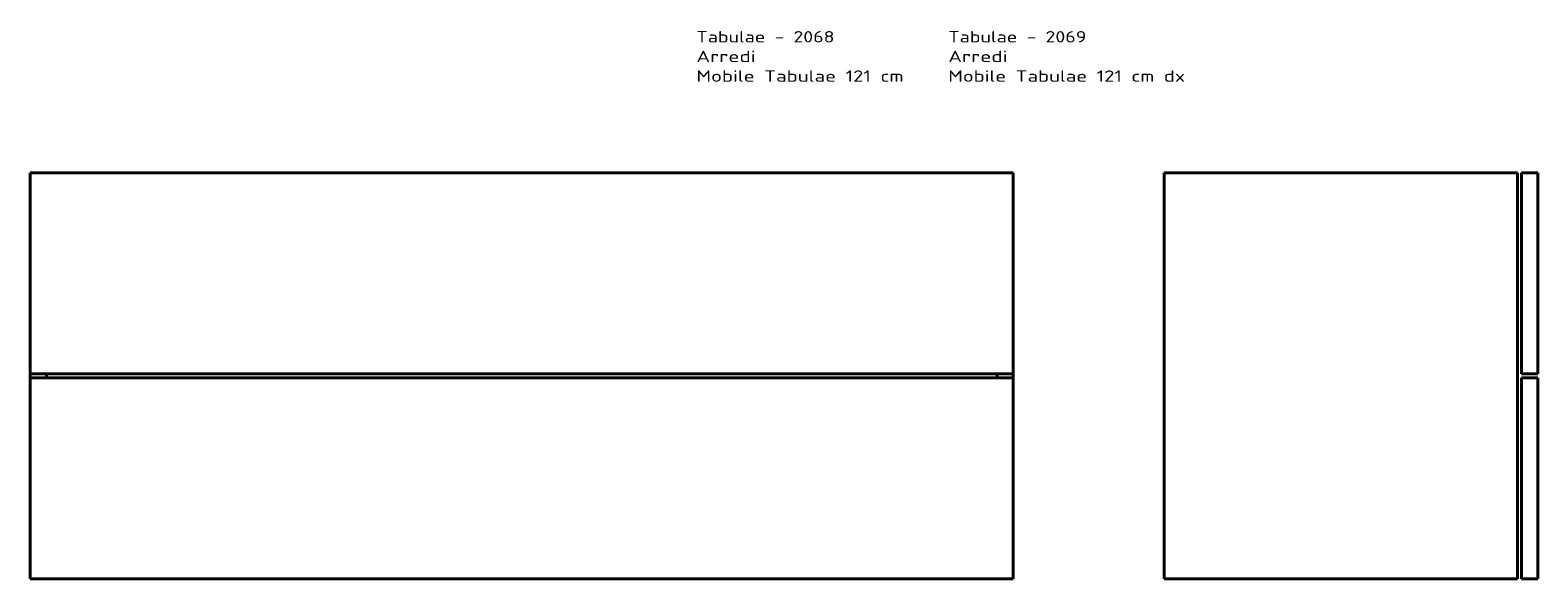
# Model space of a CAD drawing. Extents: x -10 to 1845, y 170 to 846.
import ezdxf
from ezdxf.enums import TextEntityAlignment as Align

# ---------------------------------------------------------------- set-up
doc = ezdxf.new("R2010")
doc.units = 0
doc.layers.get('0').update_dxf_attribs({"lineweight": 13})
doc.styles.get("Standard").update_dxf_attribs({"font": 'isocp.shx'})

# ---------------------------------------------------------------- blocks, each defined once
blk = doc.blocks.new('BLOCK10')
at = {"color": 7, "lineweight": 13}
for s, p, p2 in [('Tabulae - 2068', (820, 160.6), (990, 160.6)), ('Arredi', (820, 136.4), (892.9, 136.4)), ('Mobile Tabulae 121 cm', (820, 112.2), (1075, 112.2))]:
    blk.add_text(s, height=14, dxfattribs=at).set_placement(p, p2, align=Align.FIT)
blk = doc.blocks.new('BLOCK11')
at = {"color": 7, "lineweight": 13}
for s, p, p2 in [('Tabulae - 2069', (1130, 160.6), (1300, 160.6)), ('Arredi', (1130, 136.4), (1202.9, 136.4)), ('Mobile Tabulae 121 cm dx', (1130, 112.2), (1421.5, 112.2))]:
    blk.add_text(s, height=14, dxfattribs=at).set_placement(p, p2, align=Align.FIT)
blk = doc.blocks.new('BLOCK12')
at = {"color": 7, "lineweight": 35}
for p, q in [((0, 0), (0, -247.5)), ((1210, 0), (0, 0)), ((0, 0), (1210, 0)), ((0, -247.5), (0, 0)), ((0, 0), (0, -247.5)), ((0, -247.5), (0, 0)), ((0, 0), (0, -247.5)), ((1210, -247.5), (1210, 0)), ((1210, 0), (1210, -247.5)), ((0, -247.5), (1210, -247.5)), ((0, -247.5), (1210, -247.5)), ((1210, -247.5), (0, -247.5)), ((0, -247.5), (20, -247.5)), ((20, -247.5), (0, -247.5)), ((0, -252.5), (0, -500)), ((1210, -252.5), (0, -252.5)), ((0, -252.5), (1210, -252.5)), ((0, -500), (0, -252.5)), ((0, -252.5), (0, -500)), ((0, -500), (0, -252.5)), ((0, -252.5), (0, -500)), ((1190, -247.5), (1210, -247.5)), ((1210, -247.5), (1190, -247.5)), ((1210, -500), (1210, -252.5)), ((1210, -252.5), (1210, -500)), ((0, -500), (1210, -500)), ((0, -500), (1210, -500)), ((1210, -500), (0, -500)), ((20, -500), (0, -500)), ((0, -500), (20, -500)), ((1210, -500), (1190, -500)), ((1190, -500), (1210, -500))]:
    blk.add_line(p, q, dxfattribs=at)
at = {"color": 7, "lineweight": 35, "ltscale": 0.125}
for p, q in [((0, -252.5), (0, -247.5)), ((0, -247.5), (0, -252.5)), ((0, -247.5), (0, -252.5)), ((20, -247.5), (20, -252.5)), ((20, -252.5), (20, -247.5)), ((1190, -252.5), (1190, -247.5)), ((1190, -247.5), (1190, -252.5)), ((1190, -247.5), (1190, -252.5)), ((1210, -247.5), (1210, -252.5)), ((1210, -252.5), (1210, -247.5))]:
    blk.add_line(p, q, dxfattribs=at)
blk = doc.blocks.new('BLOCK13')
at = {"color": 7, "lineweight": 35}
for p, q in [((0, -247.5), (0, 0)), ((0, 0), (435, 0)), ((0, 0), (0, -247.5)), ((435, 0), (0, 0)), ((435, 0), (0, 0)), ((0, 0), (0, -247.5)), ((0, 0), (0, -247.5)), ((435, 0), (0, 0)), ((0, -247.5), (0, 0)), ((0, 0), (435, 0)), ((435, -247.5), (435, 0)), ((435, 0), (435, -247.5)), ((440, 0), (440, -247.5)), ((460, 0), (440, 0)), ((440, 0), (440, -247.5)), ((460, 0), (440, 0)), ((440, -247.5), (440, 0)), ((440, 0), (460, 0)), ((460, -247.5), (460, 0)), ((460, 0), (460, -247.5)), ((0, -500), (0, -252.5)), ((0, -252.5), (0, -500)), ((0, -252.5), (0, -500)), ((0, -500), (0, -252.5)), ((0, -252.5), (0, -500)), ((435, -500), (435, -252.5)), ((435, -252.5), (435, -500)), ((440, -247.5), (460, -247.5)), ((460, -247.5), (440, -247.5)), ((440, -252.5), (440, -500)), ((460, -252.5), (440, -252.5)), ((440, -252.5), (440, -500)), ((460, -252.5), (440, -252.5)), ((440, -500), (440, -252.5)), ((440, -252.5), (460, -252.5)), ((460, -500), (460, -252.5)), ((460, -252.5), (460, -500)), ((435, -500), (0, -500)), ((0, -500), (435, -500)), ((440, -500), (460, -500)), ((460, -500), (440, -500))]:
    blk.add_line(p, q, dxfattribs=at)
at = {"color": 7, "lineweight": 35, "ltscale": 0.125}
for p, q in [((0, -252.5), (0, -247.5)), ((0, -247.5), (0, -252.5)), ((0, -247.5), (0, -252.5)), ((0, -247.5), (0, -252.5)), ((0, -252.5), (0, -247.5)), ((435, -252.5), (435, -247.5)), ((435, -247.5), (435, -252.5))]:
    blk.add_line(p, q, dxfattribs=at)

msp = doc.modelspace()

# ---------------------------------------------------------------- block references
at = {"lineweight": 0}
for name, p in [('BLOCK10', (-10.5, 670.5)), ('BLOCK11', (-10.5, 670.5)), ('BLOCK12', (-10.5, 670.5)), ('BLOCK13', (1385.2, 670.5))]:
    msp.add_blockref(name, p, dxfattribs=at)

doc.saveas('drawing.dxf')
